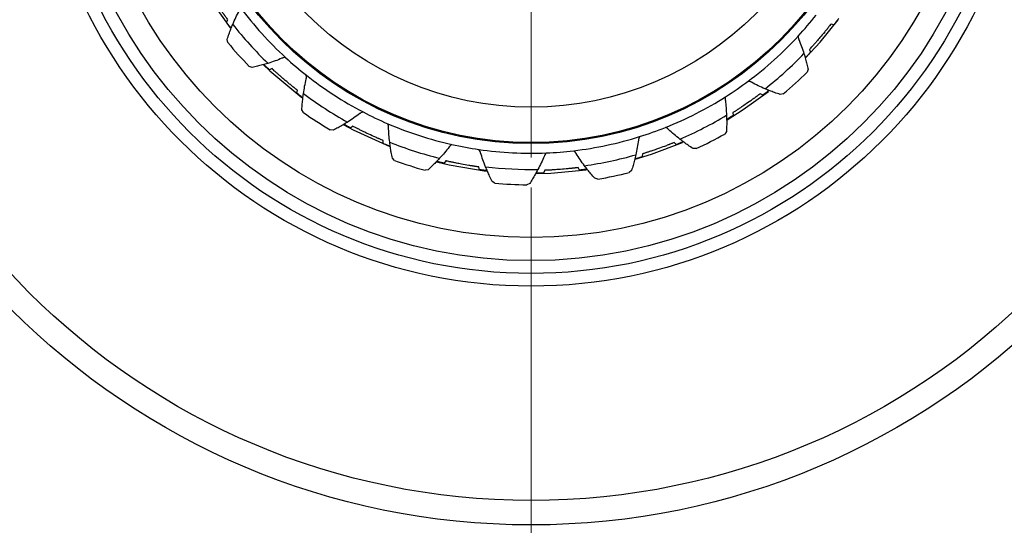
# Model space of a CAD drawing. Header units: inches. Extents: x 0.6 to 16.3, y 0.2 to 11.5.
# Tile 6 of 18: x 3.632 to 4.916, y 5.658 to 6.317. Entities that reach past the tile are written whole.
import ezdxf

# ---------------------------------------------------------------- set-up
doc = ezdxf.new("R2010")
doc.units = ezdxf.units.IN
doc.header["$MEASUREMENT"] = 0
doc.styles.add('SLDTEXTSTYLE0', font='TXT', dxfattribs={"width": 0.75})
doc.dimstyles.new('SLDDIMSTYLE0', dxfattribs={"dimtxt": 0.137795, "dimasz": 0.14, "dimexe": 0, "dimexo": 0.0625, "dimgap": 0.034449, "dimtad": 0, "dimdec": 1, "dimlfac": 1.5, "dimrnd": 1e-09, "dimzin": 12, "dimdsep": 46, "dimtxsty": 'SLDTEXTSTYLE0', "dimblk1": 'CLOSED', "dimblk2": 'CLOSED', "dimsah": 1, "dimcen": 0.09, "dimadec": 0, "dimazin": 3, "dimtfac": 1, "dimtdec": 1, "dimtofl": 0, "dimtmove": 0, "dimatfit": 3, "dimldrblk": 'CLOSED', "dimfxl": 0, "dimfrac": 2, "dimtolj": 1, "dimtzin": 12, "dimarcsym": 0})
doc.dimstyles.new('SLDDIMSTYLE3', dxfattribs={"dimtxt": 0.137795, "dimasz": 0.14, "dimexe": 0, "dimexo": 0.0625, "dimgap": 0.034449, "dimtad": 0, "dimtih": 1, "dimtoh": 1, "dimdec": 1, "dimlfac": 1.5, "dimrnd": 1e-09, "dimzin": 12, "dimdsep": 46, "dimtxsty": 'SLDTEXTSTYLE0', "dimblk1": 'CLOSED', "dimblk2": 'CLOSED', "dimsah": 1, "dimcen": 0.09, "dimadec": 0, "dimazin": 3, "dimtfac": 1, "dimtdec": 1, "dimtofl": 0, "dimtmove": 0, "dimatfit": 3, "dimldrblk": 'CLOSED', "dimfxl": 0, "dimfrac": 2, "dimtolj": 1, "dimtzin": 12, "dimarcsym": 0})
doc.dimstyles.new('SLDDIMSTYLE4', dxfattribs={"dimtxt": 0.137795, "dimasz": 0.14, "dimexe": 0, "dimexo": 0.0625, "dimgap": 0.034449, "dimtad": 0, "dimdec": 1, "dimlfac": 1.5, "dimrnd": 1e-09, "dimzin": 12, "dimdsep": 46, "dimtxsty": 'SLDTEXTSTYLE0', "dimblk1": 'CLOSED', "dimblk2": 'CLOSED', "dimsah": 1, "dimcen": 0.09, "dimadec": 0, "dimazin": 3, "dimtfac": 1, "dimtdec": 1, "dimtmove": 0, "dimatfit": 0, "dimldrblk": 'CLOSED', "dimfxl": 0, "dimfrac": 2, "dimtolj": 1, "dimtzin": 12, "dimarcsym": 0})

# ---------------------------------------------------------------- blocks, each defined once
blk = doc.blocks.new('_Closed')
at = {"color": 0, "linetype": 'ByBlock', "lineweight": -2}
for p, q in [((-1, 0.166667), (0, 0)), ((-1, 0.166667), (-1, -0.166667)), ((0, 0), (-1, -0.166667)), ((0, 0), (-1, 0))]:
    blk.add_line(p, q, dxfattribs=at)
blk = doc.blocks.new('_D_5')
at = {"color": 7, "linetype": 'Continuous', "lineweight": 0}
for p, q in [((3.9943, 8.6696), (1.3162, 8.6696)), ((1.3556, 8.6696), (1.3556, 7.8799)), ((1.2028, 7.8519), (1.1609, 7.8519)), ((1.1609, 7.8519), (1.1609, 7.6331)), ((1.5083, 7.8519), (1.5503, 7.8519)), ((1.5503, 7.8519), (1.5503, 7.6331)), ((1.1609, 7.6331), (1.2028, 7.6331)), ((1.5503, 7.6331), (1.5083, 7.6331)), ((1.3556, 3.7999), (1.3556, 7.427)), ((3.0532, 3.7999), (1.3162, 3.7999))]:
    blk.add_line(p, q, dxfattribs=at)
at = {"color": 7, "linetype": 'Continuous', "lineweight": 18, "xscale": 0.14, "yscale": 0.14}
for p, rotation in [((1.3556, 8.6696), 90.0000000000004), ((1.3556, 3.7999), 270.0000000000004)]:
    blk.add_blockref('_Closed', p, dxfattribs=dict(at, rotation=rotation))
at = {"color": 7, "linetype": 'Continuous', "lineweight": 18, "char_height": 0.1378, "attachment_point": 1, "style": 'SLDTEXTSTYLE0'}
for s, insert in [('186', (1.2028, 7.8107)), ('7.3', (1.2283, 7.6046))]:
    blk.add_mtext(s, dxfattribs=dict(at, insert=insert))
blk = doc.blocks.new('_D_6')
at = {"color": 7, "linetype": 'Continuous', "lineweight": 0}
for p, q in [((2.2453, 6.2585), (2.2453, 2.597)), ((5.132, 4.0412), (5.132, 2.597)), ((3.124, 2.8349), (3.082, 2.8349)), ((3.082, 2.8349), (3.082, 2.6161)), ((3.4294, 2.8349), (3.4714, 2.8349)), ((3.4714, 2.8349), (3.4714, 2.6161)), ((2.2453, 2.6364), (2.9612, 2.6364)), ((5.132, 2.6364), (3.5923, 2.6364)), ((3.082, 2.6161), (3.124, 2.6161)), ((3.4714, 2.6161), (3.4294, 2.6161))]:
    blk.add_line(p, q, dxfattribs=at)
at = {"color": 7, "linetype": 'Continuous', "lineweight": 18, "xscale": 0.14, "yscale": 0.14, "rotation": 180.0000000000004}
blk.add_blockref('_Closed', (2.2453, 2.6364), dxfattribs=at)
at = {"color": 7, "linetype": 'Continuous', "lineweight": 18, "xscale": 0.14, "yscale": 0.14}
blk.add_blockref('_Closed', (5.132, 2.6364), dxfattribs=at)
at = {"color": 7, "linetype": 'Continuous', "lineweight": 18, "char_height": 0.1378, "attachment_point": 1, "style": 'SLDTEXTSTYLE0'}
for s, insert in [('110', (3.124, 2.7938)), ('4.3', (3.1495, 2.5876))]:
    blk.add_mtext(s, dxfattribs=dict(at, insert=insert))
blk = doc.blocks.new('_D_7')
at = {"color": 7, "linetype": 'Continuous', "lineweight": 0}
for p, q in [((3.7806, 6.6163), (1.8227, 6.6163)), ((1.8621, 6.6163), (1.8621, 4.9389)), ((1.7094, 4.9109), (1.6674, 4.9109)), ((1.6674, 4.9109), (1.6674, 4.6922)), ((2.0148, 4.9109), (2.0568, 4.9109)), ((2.0568, 4.9109), (2.0568, 4.6922)), ((1.6674, 4.6922), (1.7094, 4.6922)), ((2.0568, 4.6922), (2.0148, 4.6922)), ((1.8621, 3.7999), (1.8621, 4.486)), ((3.0532, 3.7999), (1.8227, 3.7999))]:
    blk.add_line(p, q, dxfattribs=at)
at = {"color": 7, "linetype": 'Continuous', "lineweight": 18, "xscale": 0.14, "yscale": 0.14}
for p, rotation in [((1.8621, 6.6163, 0.5214), 90.0000000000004), ((1.8621, 3.7999, 0.5214), 270.0000000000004)]:
    blk.add_blockref('_Closed', p, dxfattribs=dict(at, rotation=rotation))
at = {"color": 7, "linetype": 'Continuous', "lineweight": 18, "char_height": 0.1378, "attachment_point": 1, "style": 'SLDTEXTSTYLE0'}
for s, insert in [('107', (1.7094, 4.8698)), ('4.2', (1.7348, 4.6636))]:
    blk.add_mtext(s, dxfattribs=dict(at, insert=insert))
blk = doc.blocks.new('_D_9')
at = {"color": 7, "linetype": 'Continuous', "lineweight": 0}
for p, q in [((4.2987, 6.0981), (4.2987, 3.4018)), ((5.132, 4.0412), (5.132, 3.4018)), ((4.6139, 3.6397), (4.5719, 3.6397)), ((4.5719, 3.6397), (4.5719, 3.4209)), ((4.8175, 3.6397), (4.8595, 3.6397)), ((4.8595, 3.6397), (4.8595, 3.4209)), ((4.2987, 3.4412), (4.0487, 3.4412)), ((5.132, 3.4412), (5.382, 3.4412)), ((4.5719, 3.4209), (4.6139, 3.4209)), ((4.8595, 3.4209), (4.8175, 3.4209))]:
    blk.add_line(p, q, dxfattribs=at)
at = {"color": 7, "linetype": 'Continuous', "lineweight": 18, "xscale": 0.14, "yscale": 0.14}
blk.add_blockref('_Closed', (4.2987, 3.4412, 0.5214), dxfattribs=at)
at = {"color": 7, "linetype": 'Continuous', "lineweight": 18, "xscale": 0.14, "yscale": 0.14, "rotation": 180.0000000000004}
blk.add_blockref('_Closed', (5.132, 3.4412, 0.5214), dxfattribs=at)
at = {"color": 7, "linetype": 'Continuous', "lineweight": 18, "char_height": 0.1378, "attachment_point": 1, "style": 'SLDTEXTSTYLE0'}
for s, insert in [('32', (4.6139, 3.5986)), ('1.3', (4.5884, 3.3924))]:
    blk.add_mtext(s, dxfattribs=dict(at, insert=insert))
blk = doc.blocks.new('SW_CENTERMARKSYMBOL_0')
at = {"color": 0, "linetype": 'Continuous', "lineweight": 18}
for p, q in [((0, 0.1312), (0, 0.4787)), ((0, 0), (0, 0.0656)), ((-0.1312, 0), (-0.4787, 0)), ((0, 0), (-0.0656, 0)), ((0, 0), (0, -0.0656)), ((0, 0), (0.0656, 0)), ((0.1312, 0), (0.4787, 0)), ((0, -0.1312), (0, -0.4787))]:
    blk.add_line(p, q, dxfattribs=at)

msp = doc.modelspace()

# ---------------------------------------------------------------- linework, layer by layer
at = {"color": 7, "linetype": 'Continuous', "lineweight": 25}
for p, q in [((3.9013, 6.3139), (3.9031, 6.3172)), ((4.6936, 6.3107), (4.6899, 6.3116)), ((3.903, 6.2873), (3.9021, 6.2913)), ((4.6616, 6.2784), (4.663, 6.2748)), ((3.9349, 6.255), (3.9311, 6.2563)), ((3.9608, 6.2534), (3.9573, 6.2519)), ((4.66, 6.2525), (4.6586, 6.2486)), ((3.9931, 6.2213), (3.994, 6.2251)), ((4.6011, 6.2189), (4.5977, 6.2207)), ((4.6276, 6.2206), (4.6236, 6.2197)), ((4.0016, 6.1962), (3.9997, 6.1998)), ((4.5617, 6.196), (4.5623, 6.1922)), ((4.0662, 6.1783), (4.0632, 6.1759)), ((4.0408, 6.1731), (4.0367, 6.1734)), ((4.5535, 6.1714), (4.5512, 6.168)), ((4.1057, 6.1557), (4.1057, 6.1595)), ((4.4879, 6.1542), (4.4851, 6.1568)), ((4.444, 6.1422), (4.4435, 6.1384)), ((4.514, 6.149), (4.5099, 6.1491)), ((4.1205, 6.1336), (4.1177, 6.1366)), ((4.1875, 6.133), (4.1852, 6.13)), ((4.1643, 6.1215), (4.1603, 6.1207)), ((4.2315, 6.1215), (4.2304, 6.1251)), ((4.3164, 6.1207), (4.3149, 6.1172)), ((4.3619, 6.1209), (4.3599, 6.1242)), ((4.4297, 6.1206), (4.4266, 6.1179)), ((4.2515, 6.1039), (4.248, 6.1061)), ((4.2969, 6.1036), (4.2933, 6.1018)), ((4.3857, 6.1092), (4.3818, 6.1104))]:
    msp.add_line(p, q, dxfattribs=at)
at = {"color": 7, "linetype": 'Continuous', "lineweight": 25, "flags": 128}
for points in [[(3.869, 6.3607), (3.8733, 6.3536), (3.9061, 6.3067)], [(4.6567, 6.2674), (4.6756, 6.2878), (4.6993, 6.3172)], [(3.9498, 6.2582), (3.9578, 6.2506), (3.9996, 6.2157)], [(4.5542, 6.1866), (4.5754, 6.1999), (4.6082, 6.2237)], [(4.0543, 6.1801), (4.0665, 6.1735), (4.1142, 6.1516)], [(4.4343, 6.1351), (4.4556, 6.1416), (4.4961, 6.157)], [(4.1755, 6.1317), (4.1918, 6.1279), (4.24, 6.1198)], [(4.3051, 6.1164), (4.3246, 6.117), (4.3705, 6.1215)]]:
    msp.add_lwpolyline(points, dxfattribs=at)
at = {"color": 7, "linetype": 'Continuous', "lineweight": 25}
for radius in [1.7087, 1.6673, 1.626, 0.9583, 0.9263, 0.6467, 0.6302, 0.6134, 0.5833, 0.4607, 0.4595, 0.4593, 0.4131]:
    msp.add_circle((4.2987, 6.6163), radius, dxfattribs=at)
for radius, start, end in [(0.4733, 216.7346, 227.4013), (0.4733, 317.4013, 321.7346), (0.4945, 218.1011, 226.0348), (0.4733, 306.7346, 317.4013), (0.5145, 219.7385, 224.3974), (0.4733, 227.4013, 231.7346), (0.4945, 308.1011, 316.0348), (0.4733, 231.7346, 242.4013), (0.5145, 309.7385, 314.3974), (0.4733, 302.4013, 306.7346), (0.4945, 233.1011, 241.0348), (0.4733, 291.7346, 302.4013), (0.5145, 234.7385, 239.3974), (0.4733, 242.4013, 246.7346), (0.4945, 293.1011, 301.0348), (0.4733, 246.7346, 257.4013), (0.4733, 276.7346, 287.4013), (0.4733, 287.4013, 291.7346), (0.5145, 294.7385, 299.3974), (0.4945, 248.1011, 256.0348), (0.4733, 257.4013, 261.7346), (0.4733, 261.7346, 272.4013), (0.4733, 272.4013, 276.7346), (0.4945, 278.1011, 286.0348), (0.5145, 249.7385, 254.3974), (0.4945, 263.1011, 271.0348), (0.5145, 279.7385, 284.3974), (0.5145, 264.7385, 269.3974)]:
    msp.add_arc((4.2987, 6.6163), radius, start, end, dxfattribs=at)
for points, knots in [([(3.9031, 6.3172), (3.9028, 6.3177), (3.9023, 6.3184), (3.9011, 6.3199), (3.9003, 6.3211), (3.8995, 6.3222), (3.8988, 6.323), (3.8974, 6.3249), (3.8944, 6.3292), (3.8903, 6.335), (3.8864, 6.3407), (3.8841, 6.3443), (3.8827, 6.3464), (3.8819, 6.3477), (3.8811, 6.3489), (3.8799, 6.3508), (3.8791, 6.352), (3.8786, 6.3528), (3.8784, 6.3532)], [0, 0, 0, 0, 0.16043, 0.215716, 0.259558, 0.278881, 0.293965, 0.309151, 0.378059, 0.515881, 0.608724, 0.671228, 0.698803, 0.715524, 0.7367, 0.775509, 0.897488, 1, 1, 1, 1]), ([(3.9095, 6.3111), (3.9108, 6.3141), (3.9134, 6.3201), (3.9165, 6.326), (3.9181, 6.329), (3.9183, 6.3295), (3.919, 6.3308), (3.9192, 6.3322), (3.9193, 6.3332)], [0, 0, 0, 0, 0.404299, 0.805557, 0.821766, 0.827831, 0.876141, 1, 1, 1, 1]), ([(4.6996, 6.3187), (4.6993, 6.3182), (4.6986, 6.3173), (4.6952, 6.3129), (4.6936, 6.3107)], [0, 0, 0, 0, 0.51366, 1, 1, 1, 1]), ([(3.9074, 6.306), (3.9071, 6.3064), (3.9064, 6.3073), (3.903, 6.3117), (3.9013, 6.3139)], [0, 0, 0, 0, 0.51366, 1, 1, 1, 1]), ([(3.9021, 6.2913), (3.9029, 6.2938), (3.9045, 6.2984), (3.907, 6.305), (3.9087, 6.3091), (3.9095, 6.3111)], [0, 0, 0, 0, 0.367191, 0.683527, 1, 1, 1, 1]), ([(4.6899, 6.3116), (4.6895, 6.3111), (4.689, 6.3105), (4.6878, 6.3089), (4.6869, 6.3078), (4.6861, 6.3068), (4.6854, 6.3059), (4.6839, 6.3041), (4.6806, 6.3001), (4.6761, 6.2946), (4.6715, 6.2894), (4.6687, 6.2862), (4.667, 6.2843), (4.666, 6.2832), (4.665, 6.2821), (4.6634, 6.2804), (4.6625, 6.2794), (4.6619, 6.2787), (4.6616, 6.2784)], [0, 0, 0, 0, 0.1604302, 0.2157165, 0.2595581, 0.2788809, 0.2939648, 0.3091507, 0.378059, 0.5158807, 0.6087245, 0.6712282, 0.698803, 0.7155237, 0.7367, 0.7755093, 0.8974877, 1, 1, 1, 1]), ([(4.6471, 6.2959), (4.6471, 6.2949), (4.6472, 6.2935), (4.6477, 6.2921), (4.6479, 6.2916), (4.6492, 6.2884), (4.6516, 6.2823), (4.6536, 6.2761), (4.6546, 6.273)], [0, 0, 0, 0, 0.123859, 0.172169, 0.178234, 0.194443, 0.595701, 1, 1, 1, 1]), ([(3.9783, 6.2678), (3.9773, 6.2678), (3.9759, 6.2677), (3.9745, 6.2672), (3.974, 6.267), (3.9708, 6.2657), (3.9647, 6.2633), (3.9585, 6.2613), (3.9554, 6.2603)], [0, 0, 0, 0, 0.1238591, 0.1721686, 0.1782342, 0.1944432, 0.595701, 1, 1, 1, 1]), ([(4.6546, 6.273), (4.6553, 6.2706), (4.6567, 6.266), (4.6584, 6.2592), (4.6595, 6.2547), (4.66, 6.2525)], [0, 0, 0, 0, 0.356058, 0.677963, 1, 1, 1, 1]), ([(4.663, 6.2748), (4.6623, 6.274), (4.6583, 6.2698), (4.6571, 6.2686), (4.6562, 6.2677)], [0, 0, 0, 0, 0.1999183, 1, 1, 1, 1]), ([(3.9554, 6.2603), (3.953, 6.2596), (3.9484, 6.2583), (3.9416, 6.2565), (3.9372, 6.2555), (3.9349, 6.255)], [0, 0, 0, 0, 0.356058, 0.677963, 1, 1, 1, 1]), ([(3.9573, 6.2519), (3.9564, 6.2527), (3.9522, 6.2566), (3.951, 6.2578), (3.9501, 6.2588)], [0, 0, 0, 0, 0.199918, 1, 1, 1, 1]), ([(3.994, 6.2251), (3.9935, 6.2254), (3.9929, 6.2259), (3.9914, 6.2271), (3.9902, 6.228), (3.9892, 6.2289), (3.9883, 6.2295), (3.9865, 6.231), (3.9825, 6.2343), (3.977, 6.2389), (3.9718, 6.2434), (3.9686, 6.2463), (3.9667, 6.2479), (3.9656, 6.249), (3.9645, 6.2499), (3.9628, 6.2515), (3.9618, 6.2524), (3.9611, 6.2531), (3.9608, 6.2534)], [0, 0, 0, 0, 0.16043, 0.215716, 0.259558, 0.278881, 0.293965, 0.309151, 0.378059, 0.515881, 0.608724, 0.671228, 0.698803, 0.715524, 0.7367, 0.775509, 0.897488, 1, 1, 1, 1]), ([(4.0018, 6.2208), (4.0023, 6.224), (4.0032, 6.2305), (4.0046, 6.2369), (4.0054, 6.2403), (4.0055, 6.2408), (4.0058, 6.2422), (4.0056, 6.2436), (4.0055, 6.2446)], [0, 0, 0, 0, 0.404299, 0.805557, 0.821766, 0.827831, 0.876141, 1, 1, 1, 1]), ([(4.6038, 6.2271), (4.6008, 6.2284), (4.5949, 6.231), (4.589, 6.234), (4.5859, 6.2357), (4.5854, 6.2359), (4.5842, 6.2366), (4.5828, 6.2368), (4.5818, 6.2369)], [0, 0, 0, 0, 0.404299, 0.805557, 0.821766, 0.827831, 0.876141, 1, 1, 1, 1]), ([(4.0011, 6.2153), (4.0006, 6.2156), (3.9997, 6.2163), (3.9953, 6.2197), (3.9931, 6.2213)], [0, 0, 0, 0, 0.51366, 1, 1, 1, 1]), ([(3.9997, 6.1998), (3.9999, 6.2024), (4.0002, 6.2072), (4.0009, 6.2142), (4.0015, 6.2186), (4.0018, 6.2208)], [0, 0, 0, 0, 0.367191, 0.683527, 1, 1, 1, 1]), ([(4.5523, 6.2166), (4.5521, 6.2156), (4.5518, 6.2143), (4.5519, 6.2128), (4.552, 6.2123), (4.5524, 6.2089), (4.5531, 6.2023), (4.5534, 6.1958), (4.5536, 6.1925)], [0, 0, 0, 0, 0.123859, 0.172169, 0.178234, 0.194443, 0.595701, 1, 1, 1, 1]), ([(4.5977, 6.2207), (4.5972, 6.2204), (4.5966, 6.2199), (4.595, 6.2187), (4.5938, 6.2179), (4.5928, 6.2171), (4.5919, 6.2164), (4.59, 6.215), (4.5858, 6.212), (4.58, 6.2079), (4.5742, 6.204), (4.5706, 6.2017), (4.5685, 6.2003), (4.5672, 6.1995), (4.5661, 6.1987), (4.5641, 6.1974), (4.5629, 6.1967), (4.5621, 6.1962), (4.5617, 6.196)], [0, 0, 0, 0, 0.16043, 0.215716, 0.259558, 0.278881, 0.293965, 0.309151, 0.378059, 0.515881, 0.608724, 0.671228, 0.698803, 0.715524, 0.7367, 0.775509, 0.897488, 1, 1, 1, 1]), ([(4.6089, 6.225), (4.6085, 6.2247), (4.6076, 6.224), (4.6032, 6.2206), (4.6011, 6.2189)], [0, 0, 0, 0, 0.5136596, 1, 1, 1, 1]), ([(4.6236, 6.2197), (4.6211, 6.2205), (4.6165, 6.2221), (4.6099, 6.2246), (4.6058, 6.2263), (4.6038, 6.2271)], [0, 0, 0, 0, 0.367191, 0.683527, 1, 1, 1, 1]), ([(4.0794, 6.1968), (4.0784, 6.1965), (4.0771, 6.1961), (4.0759, 6.1952), (4.0755, 6.1949), (4.0727, 6.1928), (4.0674, 6.1889), (4.0619, 6.1854), (4.0592, 6.1836)], [0, 0, 0, 0, 0.123859, 0.172169, 0.178234, 0.194443, 0.595701, 1, 1, 1, 1]), ([(4.5536, 6.1925), (4.5537, 6.1901), (4.5538, 6.1853), (4.5538, 6.1782), (4.5536, 6.1737), (4.5535, 6.1714)], [0, 0, 0, 0, 0.356058, 0.677963, 1, 1, 1, 1]), ([(4.5623, 6.1922), (4.5613, 6.1916), (4.5564, 6.1885), (4.5549, 6.1877), (4.5538, 6.187)], [0, 0, 0, 0, 0.199918, 1, 1, 1, 1]), ([(4.0592, 6.1836), (4.0571, 6.1823), (4.053, 6.1798), (4.0469, 6.1763), (4.0429, 6.1742), (4.0408, 6.1731)], [0, 0, 0, 0, 0.356058, 0.677963, 1, 1, 1, 1]), ([(4.0632, 6.1759), (4.0622, 6.1765), (4.0571, 6.1792), (4.0556, 6.18), (4.0545, 6.1807)], [0, 0, 0, 0, 0.199918, 1, 1, 1, 1]), ([(4.1057, 6.1595), (4.1051, 6.1598), (4.1043, 6.1601), (4.1025, 6.1609), (4.1012, 6.1614), (4.1, 6.162), (4.099, 6.1624), (4.0968, 6.1634), (4.0921, 6.1655), (4.0857, 6.1685), (4.0795, 6.1715), (4.0756, 6.1734), (4.0733, 6.1746), (4.072, 6.1753), (4.0707, 6.1759), (4.0687, 6.177), (4.0674, 6.1776), (4.0666, 6.1781), (4.0662, 6.1783)], [0, 0, 0, 0, 0.16043, 0.215716, 0.259558, 0.278881, 0.293965, 0.309151, 0.378059, 0.515881, 0.608724, 0.671228, 0.698803, 0.715524, 0.7367, 0.775509, 0.897488, 1, 1, 1, 1]), ([(4.1142, 6.1574), (4.1139, 6.1607), (4.1132, 6.1671), (4.1128, 6.1738), (4.1127, 6.1772), (4.1127, 6.1777), (4.1126, 6.1792), (4.1121, 6.1805), (4.1117, 6.1814)], [0, 0, 0, 0, 0.404299, 0.805557, 0.821766, 0.827831, 0.876141, 1, 1, 1, 1]), ([(4.4402, 6.1646), (4.4398, 6.1637), (4.4391, 6.1625), (4.4389, 6.161), (4.4388, 6.1605), (4.4383, 6.1571), (4.4373, 6.1505), (4.4359, 6.1442), (4.4353, 6.141)], [0, 0, 0, 0, 0.1238591, 0.1721686, 0.1782342, 0.1944432, 0.595701, 1, 1, 1, 1]), ([(4.4927, 6.1614), (4.4901, 6.1635), (4.4851, 6.1675), (4.4801, 6.1719), (4.4776, 6.1743), (4.4772, 6.1747), (4.4762, 6.1756), (4.4749, 6.1762), (4.4739, 6.1766)], [0, 0, 0, 0, 0.404299, 0.8055568, 0.8217658, 0.8278314, 0.8761409, 1, 1, 1, 1]), ([(4.115, 6.1519), (4.1144, 6.1522), (4.1134, 6.1525), (4.1083, 6.1547), (4.1057, 6.1557)], [0, 0, 0, 0, 0.51366, 1, 1, 1, 1]), ([(4.1177, 6.1366), (4.1172, 6.1391), (4.1162, 6.1439), (4.1151, 6.1508), (4.1145, 6.1552), (4.1142, 6.1574)], [0, 0, 0, 0, 0.367191, 0.683527, 1, 1, 1, 1]), ([(4.1954, 6.1543), (4.1946, 6.1538), (4.1934, 6.153), (4.1925, 6.1519), (4.1921, 6.1515), (4.19, 6.1488), (4.1859, 6.1436), (4.1815, 6.1388), (4.1793, 6.1364)], [0, 0, 0, 0, 0.123859, 0.172169, 0.178234, 0.194443, 0.595701, 1, 1, 1, 1]), ([(4.4851, 6.1568), (4.4846, 6.1566), (4.4838, 6.1563), (4.482, 6.1556), (4.4807, 6.155), (4.4794, 6.1545), (4.4784, 6.1542), (4.4762, 6.1533), (4.4713, 6.1514), (4.4647, 6.149), (4.4582, 6.1468), (4.4541, 6.1454), (4.4517, 6.1446), (4.4502, 6.1442), (4.4489, 6.1437), (4.4466, 6.143), (4.4453, 6.1426), (4.4444, 6.1423), (4.444, 6.1422)], [0, 0, 0, 0, 0.16043, 0.215716, 0.259558, 0.278881, 0.293965, 0.309151, 0.378059, 0.515881, 0.608724, 0.671228, 0.698803, 0.715524, 0.7367, 0.775509, 0.897488, 1, 1, 1, 1]), ([(4.4971, 6.158), (4.4966, 6.1578), (4.4956, 6.1574), (4.4904, 6.1552), (4.4879, 6.1542)], [0, 0, 0, 0, 0.51366, 1, 1, 1, 1]), ([(4.5099, 6.1491), (4.5077, 6.1505), (4.5037, 6.1532), (4.498, 6.1574), (4.4944, 6.1601), (4.4927, 6.1614)], [0, 0, 0, 0, 0.367191, 0.683527, 1, 1, 1, 1]), ([(4.2393, 6.1253), (4.2381, 6.1284), (4.2357, 6.1344), (4.2337, 6.1407), (4.2327, 6.144), (4.2325, 6.1445), (4.2321, 6.1459), (4.2312, 6.147), (4.2306, 6.1478)], [0, 0, 0, 0, 0.404299, 0.8055568, 0.8217658, 0.8278314, 0.8761409, 1, 1, 1, 1]), ([(4.3185, 6.1433), (4.3178, 6.1426), (4.3169, 6.1416), (4.3163, 6.1402), (4.3161, 6.1397), (4.3147, 6.1366), (4.3121, 6.1305), (4.3091, 6.1247), (4.3076, 6.1218)], [0, 0, 0, 0, 0.123859, 0.172169, 0.178234, 0.194443, 0.595701, 1, 1, 1, 1]), ([(4.3684, 6.1267), (4.3664, 6.1293), (4.3626, 6.1346), (4.359, 6.1401), (4.3572, 6.143), (4.3569, 6.1435), (4.3561, 6.1447), (4.355, 6.1456), (4.3542, 6.1462)], [0, 0, 0, 0, 0.404299, 0.805557, 0.821766, 0.827831, 0.876141, 1, 1, 1, 1]), ([(4.4353, 6.141), (4.4347, 6.1386), (4.4336, 6.134), (4.4317, 6.1271), (4.4304, 6.1228), (4.4297, 6.1206)], [0, 0, 0, 0, 0.356058, 0.677963, 1, 1, 1, 1]), ([(4.1793, 6.1364), (4.1776, 6.1346), (4.1744, 6.1311), (4.1693, 6.1262), (4.166, 6.123), (4.1643, 6.1215)], [0, 0, 0, 0, 0.356058, 0.677963, 1, 1, 1, 1]), ([(4.1852, 6.13), (4.1841, 6.1303), (4.1785, 6.1316), (4.1768, 6.132), (4.1755, 6.1324)], [0, 0, 0, 0, 0.199918, 1, 1, 1, 1]), ([(4.2304, 6.1251), (4.2298, 6.1252), (4.229, 6.1253), (4.2271, 6.1256), (4.2257, 6.1258), (4.2243, 6.126), (4.2233, 6.1262), (4.2209, 6.1266), (4.2158, 6.1274), (4.2088, 6.1286), (4.202, 6.1299), (4.1978, 6.1308), (4.1953, 6.1313), (4.1939, 6.1316), (4.1925, 6.1319), (4.1902, 6.1324), (4.1889, 6.1327), (4.1879, 6.133), (4.1875, 6.133)], [0, 0, 0, 0, 0.16043, 0.215716, 0.259558, 0.278881, 0.293965, 0.309151, 0.378059, 0.515881, 0.608724, 0.671228, 0.698803, 0.715524, 0.7367, 0.775509, 0.897488, 1, 1, 1, 1]), ([(4.3818, 6.1104), (4.3801, 6.1123), (4.3769, 6.116), (4.3724, 6.1214), (4.3697, 6.1249), (4.3684, 6.1267)], [0, 0, 0, 0, 0.367191, 0.683527, 1, 1, 1, 1]), ([(4.4435, 6.1384), (4.4424, 6.1381), (4.4369, 6.1364), (4.4353, 6.136), (4.434, 6.1356)], [0, 0, 0, 0, 0.199918, 1, 1, 1, 1]), ([(4.2414, 6.1202), (4.2408, 6.1203), (4.2397, 6.1204), (4.2342, 6.1211), (4.2315, 6.1215)], [0, 0, 0, 0, 0.5136596, 1, 1, 1, 1]), ([(4.248, 6.1061), (4.2468, 6.1084), (4.2447, 6.1128), (4.2418, 6.1192), (4.2401, 6.1233), (4.2393, 6.1253)], [0, 0, 0, 0, 0.367191, 0.683527, 1, 1, 1, 1]), ([(4.3076, 6.1218), (4.3064, 6.1196), (4.3042, 6.1155), (4.3006, 6.1094), (4.2982, 6.1055), (4.2969, 6.1036)], [0, 0, 0, 0, 0.3560578, 0.6779626, 1, 1, 1, 1]), ([(4.3149, 6.1172), (4.3138, 6.1172), (4.308, 6.117), (4.3063, 6.117), (4.305, 6.117)], [0, 0, 0, 0, 0.199918, 1, 1, 1, 1]), ([(4.3599, 6.1242), (4.3593, 6.1241), (4.3585, 6.124), (4.3565, 6.1238), (4.3551, 6.1236), (4.3537, 6.1235), (4.3527, 6.1234), (4.3503, 6.1231), (4.3452, 6.1226), (4.3381, 6.122), (4.3312, 6.1215), (4.3269, 6.1212), (4.3244, 6.1211), (4.3229, 6.121), (4.3214, 6.121), (4.3191, 6.1208), (4.3177, 6.1208), (4.3168, 6.1208), (4.3164, 6.1207)], [0, 0, 0, 0, 0.16043, 0.215716, 0.259558, 0.278881, 0.293965, 0.309151, 0.378059, 0.515881, 0.608724, 0.671228, 0.698803, 0.715524, 0.7367, 0.775509, 0.897488, 1, 1, 1, 1]), ([(4.3717, 6.1223), (4.3712, 6.1222), (4.3701, 6.122), (4.3646, 6.1213), (4.3619, 6.1209)], [0, 0, 0, 0, 0.51366, 1, 1, 1, 1])]:
    msp.add_open_spline(points, degree=3, knots=knots, dxfattribs=at)

# ---------------------------------------------------------------- block references
at = {"color": 7, "linetype": 'Continuous', "lineweight": 0}
msp.add_blockref('SW_CENTERMARKSYMBOL_0', (4.2987, 6.6163), dxfattribs=at)

# ---------------------------------------------------------------- dimensions: what is measured, and where the dimension line sits
at = {"color": 7, "linetype": 'Continuous', "lineweight": 18}
for base, p1, p2, angle, dimstyle, picture, middle in [((1.3556, 3.7999), (4.0336, 8.6696), (3.0925, 3.7999), 90, 'SLDDIMSTYLE3', '_D_5', (1.3556, 7.6534)), ((1.8621, 3.7999), (3.8199, 6.6163), (3.0925, 3.7999), 90, 'SLDDIMSTYLE3', '_D_7', (1.8621, 4.7124)), ((5.132, 2.6364), (2.2453, 6.2979), (5.132, 4.0806), 0, 'SLDDIMSTYLE0', '_D_6', (3.2767, 2.6364))]:
    dim = msp.add_linear_dim(base=base, p1=p1, p2=p2, angle=angle, dimstyle=dimstyle, dxfattribs=at)
    dim.commit()
    dim.dimension.update_dxf_attribs({"geometry": picture, "text_midpoint": middle, "dimtype": 160})
dim = msp.add_linear_dim(base=(5.132, 3.4412), p1=(4.2987, 6.1375), p2=(5.132, 4.0806), dimstyle='SLDDIMSTYLE4', dxfattribs=at)
dim.commit()
dim.dimension.update_dxf_attribs({"geometry": '_D_9', "text_midpoint": (4.7157, 3.4412), "dimtype": 160})

doc.saveas('drawing.dxf')
